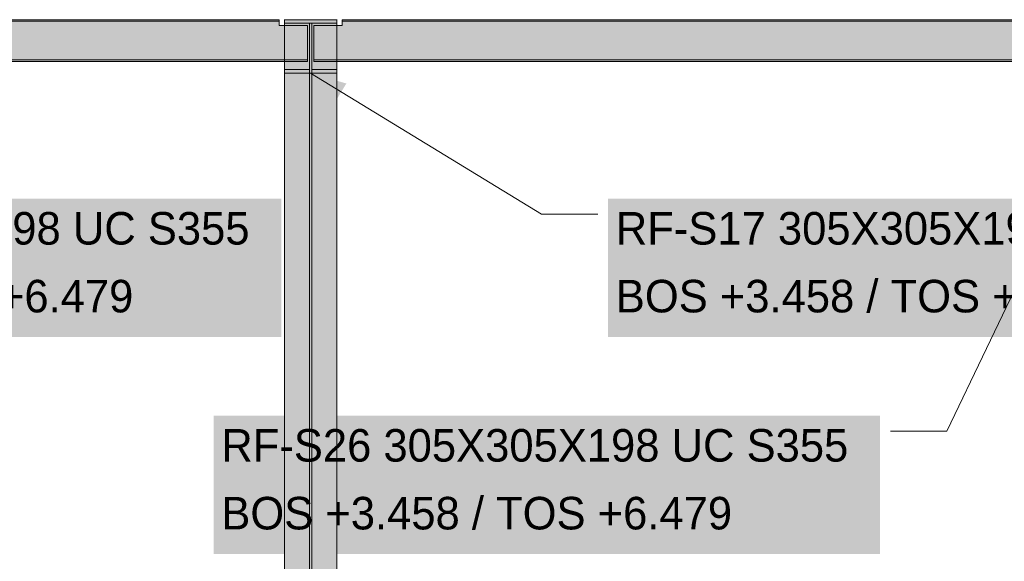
# Model space of a CAD drawing. Header units: millimetres. Extents: x 17 to 413, y 4 to 292.
# Tile 8 of 43: x 155 to 193, y 108 to 129. Entities that reach past the tile are written whole.
import ezdxf

# ---------------------------------------------------------------- set-up
doc = ezdxf.new("R2010")
doc.units = ezdxf.units.MM
for name, color, linetype in [('FILL-INK', 7, 'Continuous'), ('FILL-STEEL', 7, 'Continuous'), ('FILL-WHITE', 7, 'Continuous'), ('LINE-CORE', 7, 'Continuous'), ('LINE-INK', 7, 'Continuous'), ('TEXT-INK', 7, 'Continuous')]:
    doc.layers.add(name, color=color, linetype=linetype)

msp = doc.modelspace()

# ---------------------------------------------------------------- hatches: boundary and pattern name
at = {"layer": 'FILL-INK', "true_color": 0x1a1a1f}
h = msp.add_hatch(color=250, dxfattribs=at)
h.dxf.hatch_style = 1
h.paths.add_polyline_path([(165.922, 126.794), (167.315, 126.388), (166.918, 125.74)])
at = {"layer": 'FILL-STEEL', "true_color": 0x0d2973}
h = msp.add_hatch(color=166, dxfattribs=at)
h.dxf.hatch_style = 1
h.paths.add_polyline_path([(164.897, 126.794), (164.897, 126.824), (164.897, 126.933), (165.667, 126.933), (165.881, 126.933), (165.881, 127.325), (165.881, 128.738), (165.13, 128.738), (164.897, 128.738), (164.897, 128.771), (164.897, 128.877), (166.457, 128.877), (166.947, 128.877), (166.947, 128.844), (166.947, 128.738), (166.197, 128.738), (165.963, 128.738), (165.963, 128.31), (165.963, 126.933), (166.733, 126.933), (166.947, 126.933), (166.947, 126.903), (166.947, 126.794), (165.339, 126.794)])
at = {"layer": 'FILL-WHITE', "true_color": 0xffffff}
h = msp.add_hatch(color=7, dxfattribs=at)
h.dxf.hatch_style = 1
h.paths.add_polyline_path([(127.306, 128.645), (128.41, 128.645), (128.41, 128.814), (164.698, 128.814), (164.698, 128.645), (165.802, 128.645), (165.802, 127.313), (164.698, 127.313), (128.41, 127.313), (127.306, 127.313)])
h = msp.add_hatch(color=7, dxfattribs=at)
h.dxf.hatch_style = 1
h.paths.add_polyline_path([(128.41, 128.645), (128.41, 128.814), (164.698, 128.814), (164.698, 128.645), (165.802, 128.645), (165.802, 127.313), (164.698, 127.313), (128.41, 127.313), (127.306, 127.313), (127.306, 128.645)])
h = msp.add_hatch(color=7, dxfattribs=at)
h.dxf.hatch_style = 1
h.paths.add_polyline_path([(128.41, 128.877), (164.698, 128.877), (164.698, 128.814), (128.41, 128.814)])
h = msp.add_hatch(color=7, dxfattribs=at)
h.dxf.hatch_style = 1
h.paths.add_polyline_path([(164.698, 128.877), (164.698, 128.814), (128.41, 128.814), (128.41, 128.877)])
h = msp.add_hatch(color=7, dxfattribs=at)
h.dxf.hatch_style = 1
h.paths.add_polyline_path([(164.897, 128.877), (164.884, 128.877), (164.884, 128.878), (164.884, 128.878)])
h = msp.add_hatch(color=7, dxfattribs=at)
h.dxf.hatch_style = 1
h.paths.add_polyline_path([(164.897, 128.877), (166.947, 128.877), (166.947, 106.179), (164.897, 106.179)])
h = msp.add_hatch(color=7, dxfattribs=at)
h.dxf.hatch_style = 1
h.paths.add_polyline_path([(166.947, 128.877), (166.947, 128.738), (164.897, 128.738), (164.897, 128.877)])
h = msp.add_hatch(color=7, dxfattribs=at)
h.dxf.hatch_style = 1
h.paths.add_polyline_path([(165.881, 128.738), (165.881, 106.081), (164.897, 106.081), (164.897, 128.738)])
h = msp.add_hatch(color=7, dxfattribs=at)
h.dxf.hatch_style = 1
h.paths.add_polyline_path([(164.897, 126.794), (164.897, 126.933), (165.881, 126.933), (165.881, 128.738), (165.963, 128.738), (165.963, 126.933), (166.947, 126.933), (166.947, 126.794), (164.897, 126.794)])
h = msp.add_hatch(color=7, dxfattribs=at)
h.dxf.hatch_style = 1
h.paths.add_polyline_path([(166.947, 128.738), (166.947, 106.081), (165.963, 106.081), (165.963, 128.738)])
h = msp.add_hatch(color=7, dxfattribs=at)
h.dxf.hatch_style = 1
h.paths.add_polyline_path([(166.042, 128.645), (167.146, 128.645), (167.146, 128.814), (196.202, 128.814), (196.202, 128.645), (197.306, 128.645), (197.306, 127.313), (196.202, 127.313), (167.146, 127.313), (166.042, 127.313)])
h = msp.add_hatch(color=7, dxfattribs=at)
h.dxf.hatch_style = 1
h.paths.add_polyline_path([(167.146, 128.645), (167.146, 128.814), (196.202, 128.814), (196.202, 128.645), (197.306, 128.645), (197.306, 127.313), (196.202, 127.313), (167.146, 127.313), (166.042, 127.313), (166.042, 128.645)])
h = msp.add_hatch(color=7, dxfattribs=at)
h.dxf.hatch_style = 1
h.paths.add_polyline_path([(166.947, 128.877), (166.96, 128.878), (166.96, 128.878), (166.96, 128.877)])
h = msp.add_hatch(color=7, dxfattribs=at)
h.dxf.hatch_style = 1
h.paths.add_polyline_path([(167.146, 128.877), (196.202, 128.877), (196.202, 128.814), (167.146, 128.814)])
h = msp.add_hatch(color=7, dxfattribs=at)
h.dxf.hatch_style = 1
h.paths.add_polyline_path([(196.202, 128.877), (196.202, 128.814), (167.146, 128.814), (167.146, 128.877)])
h = msp.add_hatch(color=7, dxfattribs=at)
h.dxf.hatch_style = 1
h.paths.add_polyline_path([(127.306, 127.313), (128.41, 127.313), (164.698, 127.313), (165.802, 127.313), (165.802, 127.251), (164.698, 127.251), (128.41, 127.251), (127.306, 127.251)])
h = msp.add_hatch(color=7, dxfattribs=at)
h.dxf.hatch_style = 1
h.paths.add_polyline_path([(164.698, 127.313), (165.802, 127.313), (165.802, 127.251), (128.41, 127.251), (127.306, 127.251), (127.306, 127.313)])
h = msp.add_hatch(color=7, dxfattribs=at)
h.dxf.hatch_style = 1
h.paths.add_polyline_path([(166.042, 127.313), (167.146, 127.313), (196.202, 127.313), (197.306, 127.313), (197.306, 127.251), (196.202, 127.251), (167.146, 127.251), (166.042, 127.251)])
h = msp.add_hatch(color=7, dxfattribs=at)
h.dxf.hatch_style = 1
h.paths.add_polyline_path([(196.202, 127.313), (197.306, 127.313), (197.306, 127.251), (167.146, 127.251), (166.042, 127.251), (166.042, 127.313)])
h = msp.add_hatch(color=7, dxfattribs=at)
h.dxf.hatch_style = 1
h.paths.add_polyline_path([(165.881, 126.933), (165.881, 104.804), (164.897, 104.804), (164.897, 126.933)])
h = msp.add_hatch(color=7, dxfattribs=at)
h.dxf.hatch_style = 1
h.paths.add_polyline_path([(164.897, 104.706), (164.897, 126.794), (166.947, 126.794), (166.947, 104.706)])
h = msp.add_hatch(color=7, dxfattribs=at)
h.dxf.hatch_style = 1
h.paths.add_polyline_path([(166.947, 126.933), (166.947, 104.804), (165.963, 104.804), (165.963, 126.933)])
h = msp.add_hatch(color=7, dxfattribs=at)
h.dxf.hatch_style = 1
h.paths.add_polyline_path([(138.786, 116.502), (164.779, 116.502), (164.779, 121.894), (138.786, 121.894)])
h = msp.add_hatch(color=7, dxfattribs=at)
h.dxf.hatch_style = 1
h.paths.add_polyline_path([(177.522, 116.502), (203.515, 116.502), (203.515, 121.894), (177.522, 121.894)])
h = msp.add_hatch(color=7, dxfattribs=at)
h.dxf.hatch_style = 1
h.paths.add_polyline_path([(162.137, 108.035), (188.13, 108.035), (188.13, 113.427), (162.137, 113.427)])

# ---------------------------------------------------------------- linework, layer by layer
at = {"layer": 'LINE-CORE', "lineweight": 5}
for points in [[(127.306, 128.645), (128.41, 128.645), (128.41, 128.814), (164.698, 128.814), (164.698, 128.814), (164.698, 128.814), (164.698, 128.814), (164.698, 128.645), (165.802, 128.645), (165.802, 127.313), (164.698, 127.313), (128.41, 127.313), (128.41, 127.313), (127.306, 127.313)], [(128.41, 128.645), (128.41, 128.814), (128.41, 128.814), (128.41, 128.814), (128.41, 128.814), (164.698, 128.814), (164.698, 128.645), (165.802, 128.645), (165.802, 127.313), (164.698, 127.313), (164.698, 127.313), (128.41, 127.313), (127.306, 127.313), (127.306, 128.645)], [(128.41, 128.877), (164.698, 128.877), (164.698, 128.814), (128.41, 128.814)], [(164.698, 128.877), (164.698, 128.814), (128.41, 128.814), (128.41, 128.877)], [(164.897, 128.877), (164.897, 128.877), (164.884, 128.877), (164.884, 128.878), (164.884, 128.878)], [(164.897, 128.877), (166.947, 128.877), (166.947, 106.179), (164.897, 106.179)], [(166.947, 128.877), (166.947, 128.738), (166.947, 128.738), (166.947, 128.738), (164.897, 128.738), (164.897, 128.738), (164.897, 128.738), (164.897, 128.877)], [(165.881, 128.738), (165.881, 106.081), (164.897, 106.081), (164.897, 128.738)], [(164.897, 126.794), (164.897, 126.933), (164.897, 126.933), (164.897, 126.933), (165.881, 126.933), (165.881, 128.738), (165.881, 128.738), (165.963, 128.738), (165.963, 128.738), (165.963, 126.933), (166.947, 126.933), (166.947, 126.933), (166.947, 126.933), (166.947, 126.794), (166.947, 126.794), (166.947, 126.794), (164.897, 126.794), (164.897, 126.794)], [(166.947, 128.738), (166.947, 106.081), (165.963, 106.081), (165.963, 128.738)], [(166.042, 128.645), (167.146, 128.645), (167.146, 128.814), (196.202, 128.814), (196.202, 128.814), (196.202, 128.645), (197.306, 128.645), (197.306, 127.313), (196.202, 127.313), (167.146, 127.313), (167.146, 127.313), (166.042, 127.313)], [(167.146, 128.645), (167.146, 128.814), (167.146, 128.814), (196.202, 128.814), (196.202, 128.645), (197.306, 128.645), (197.306, 127.313), (196.202, 127.313), (196.202, 127.313), (167.146, 127.313), (166.042, 127.313), (166.042, 128.645)], [(166.947, 128.877), (166.96, 128.878), (166.96, 128.878), (166.96, 128.877), (166.947, 128.877)], [(167.146, 128.877), (196.202, 128.877), (196.202, 128.877), (196.202, 128.814), (167.146, 128.814), (167.146, 128.814)], [(196.202, 128.877), (196.202, 128.814), (167.146, 128.814), (167.146, 128.877)], [(127.306, 127.313), (128.41, 127.313), (164.698, 127.313), (164.698, 127.313), (165.802, 127.313), (165.802, 127.251), (164.698, 127.251), (128.41, 127.251), (128.41, 127.251), (127.306, 127.251)], [(164.698, 127.313), (165.802, 127.313), (165.802, 127.251), (128.41, 127.251), (127.306, 127.251), (127.306, 127.313)], [(166.042, 127.313), (167.146, 127.313), (196.202, 127.313), (196.202, 127.313), (197.306, 127.313), (197.306, 127.251), (196.202, 127.251), (167.146, 127.251), (167.146, 127.251), (166.042, 127.251)], [(196.202, 127.313), (197.306, 127.313), (197.306, 127.251), (167.146, 127.251), (166.042, 127.251), (166.042, 127.313)], [(165.881, 126.933), (165.881, 104.804), (164.897, 104.804), (164.897, 126.933)], [(164.897, 104.706), (164.897, 126.794), (166.947, 126.794), (166.947, 126.794), (166.947, 104.706), (164.897, 104.706)], [(166.947, 126.933), (166.947, 104.804), (165.963, 104.804), (165.963, 126.933)]]:
    msp.add_lwpolyline(points, close=True, dxfattribs=at)
at = {"layer": 'LINE-INK', "lineweight": 5}
for p, q in [((165.922, 126.794), (174.922, 121.294)), ((197.426, 126.794), (190.73, 112.827)), ((174.922, 121.294), (177.122, 121.294)), ((190.73, 112.827), (188.53, 112.827))]:
    msp.add_line(p, q, dxfattribs=at)
msp.add_lwpolyline([(164.897, 126.794), (164.897, 126.824), (164.897, 126.933), (165.667, 126.933), (165.881, 126.933), (165.881, 127.325), (165.881, 128.738), (165.13, 128.738), (164.897, 128.738), (164.897, 128.771), (164.897, 128.877), (166.457, 128.877), (166.947, 128.877), (166.947, 128.844), (166.947, 128.738), (166.197, 128.738), (165.963, 128.738), (165.963, 128.31), (165.963, 126.933), (166.733, 126.933), (166.947, 126.933), (166.947, 126.903), (166.947, 126.794), (165.339, 126.794)], close=True, dxfattribs=at)

# ---------------------------------------------------------------- texts
at = {"layer": 'TEXT-INK'}
for s, p in [('RF-S16 305X305X198 UC S355', (139.086, 120.104)), ('RF-S17 305X305X198 UC S355', (177.822, 120.104)), ('BOS +3.458 / TOS +6.479', (139.086, 117.458)), ('BOS +3.458 / TOS +6.479', (177.822, 117.458)), ('RF-S26 305X305X198 UC S355', (162.437, 111.636)), ('BOS +3.458 / TOS +6.479', (162.437, 108.99))]:
    msp.add_text(s, height=1.27, dxfattribs=at).set_placement(p)

doc.saveas('drawing.dxf')
